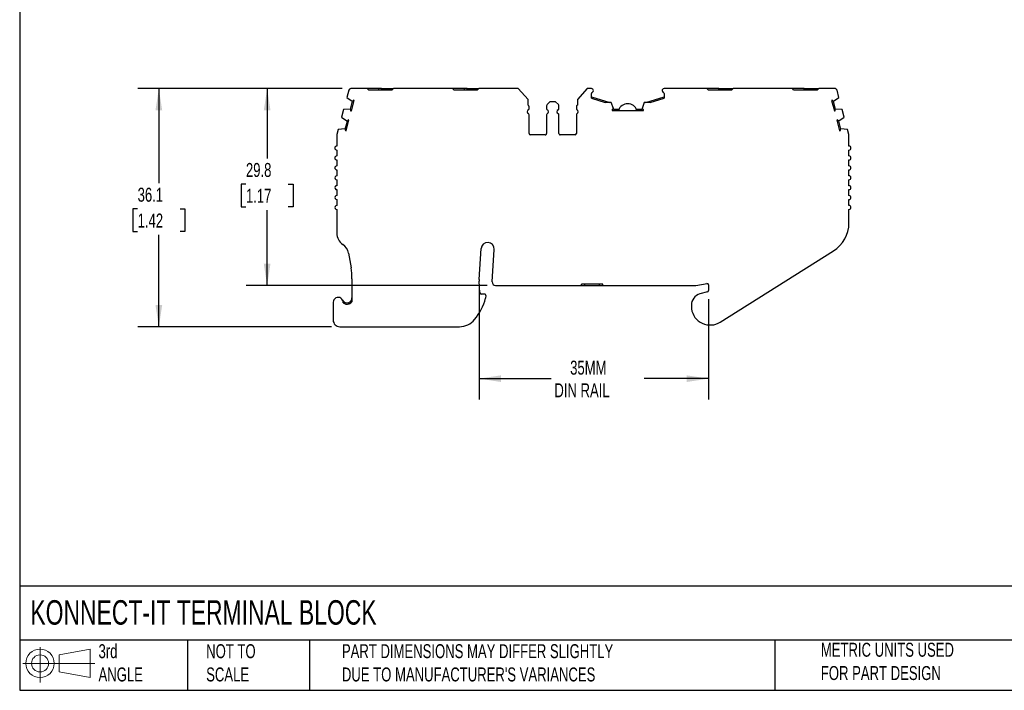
# Model space of a CAD drawing. Header units: millimetres. Extents: x 6 to 273, y 6 to 210.
# Tile 1 of 6: x 6 to 155, y 6 to 108. Entities that reach past the tile are written whole.
import ezdxf

# ---------------------------------------------------------------- set-up
doc = ezdxf.new("R2010")
doc.units = ezdxf.units.MM
doc.linetypes.add('SLD-Solid', pattern=[0])
doc.layers.add('DIMENSIONS', color=140, linetype='SLD-Solid', lineweight=25)
doc.layers.add('TEXT', color=140, linetype='SLD-Solid', lineweight=25)
doc.layers.add('SLD-DEFPOINTS', color=7, linetype='Continuous')
doc.styles.add('SLDTEXTSTYLE0', font='TXT', dxfattribs={"width": 0.7})
doc.dimstyles.new('SLDDIMSTYLE0', dxfattribs={"dimtxt": 2.158008, "dimasz": 3.302, "dimexe": 0, "dimexo": 0.0625, "dimgap": 0.539502, "dimtad": 0, "dimtih": 1, "dimtoh": 1, "dimrnd": 1e-09, "dimzin": 12, "dimdsep": 46, "dimtxsty": 'SLDTEXTSTYLE0', "dimsah": 1, "dimcen": 0.09, "dimadec": 0, "dimazin": 3, "dimtfac": 1, "dimtofl": 0, "dimtmove": 0, "dimatfit": 3, "dimfxl": 0, "dimfrac": 2, "dimtolj": 1, "dimtzin": 12, "dimarcsym": 0})

# ---------------------------------------------------------------- blocks, each defined once
blk = doc.blocks.new('Block11')
at = {"color": 7, "linetype": 'SLD-Solid', "lineweight": 18}
for p, q in [((2.59, 5.31), (2.59, 0)), ((5.48, 4.17), (10.18, 5.03)), ((10.18, 5.03), (10.18, 0.73)), ((5.48, 1.6), (5.48, 4.17)), ((0, 2.88), (10.87, 2.88)), ((5.48, 1.6), (10.18, 0.73))]:
    blk.add_line(p, q, dxfattribs=at)
for radius in [2.15, 1.29]:
    blk.add_circle((2.59, 2.88), radius, dxfattribs=at)
blk = doc.blocks.new('Block12')
at = {"layer": 'SLD-DEFPOINTS'}
blk.add_blockref('Block11', (0, 0), dxfattribs=at)
blk = doc.blocks.new('_D')
at = {"layer": 'DIMENSIONS'}
for p, q in [((55.18, 97.5), (40.62, 97.5)), ((43.8, 97.5), (43.8, 86.94)), ((40.59, 83.03), (39.87, 83.03)), ((39.87, 83.03), (39.87, 79.6)), ((47, 83.03), (47.73, 83.03)), ((47.73, 83.03), (47.73, 79.6)), ((39.87, 79.6), (40.59, 79.6)), ((43.8, 67.69), (43.8, 79.11)), ((47.73, 79.6), (47, 79.6)), ((77.11, 67.69), (40.62, 67.69))]:
    blk.add_line(p, q, dxfattribs=at)
for points in [[(43.8, 97.5), (43.29, 94.2), (44.31, 94.2)], [(43.8, 67.69), (44.31, 71), (43.29, 71)]]:
    blk.add_solid(points, dxfattribs=at)
at = {"layer": 'DIMENSIONS', "char_height": 2.117, "attachment_point": 1, "style": 'SLDTEXTSTYLE0'}
for s, insert in [('29.8', (40.59, 86.24)), ('1.17', (40.59, 82.33))]:
    blk.add_mtext(s, dxfattribs=dict(at, insert=insert))
blk = doc.blocks.new('_D_1')
at = {"layer": 'DIMENSIONS'}
for p, q in [((55.18, 97.5), (24.24, 97.5)), ((27.41, 97.5), (27.41, 83.19)), ((24.2, 79.28), (23.48, 79.28)), ((23.48, 79.28), (23.48, 75.85)), ((30.62, 79.28), (31.34, 79.28)), ((31.34, 79.28), (31.34, 75.85)), ((23.48, 75.85), (24.2, 75.85)), ((27.41, 61.43), (27.41, 75.36)), ((31.34, 75.85), (30.62, 75.85)), ((53.53, 61.43), (24.24, 61.43))]:
    blk.add_line(p, q, dxfattribs=at)
for points in [[(27.41, 97.5), (26.9, 94.2), (27.92, 94.2)], [(27.41, 61.43), (27.92, 64.73), (26.9, 64.73)]]:
    blk.add_solid(points, dxfattribs=at)
at = {"layer": 'DIMENSIONS', "char_height": 2.117, "attachment_point": 1, "style": 'SLDTEXTSTYLE0'}
for s, insert in [('36.1', (24.2, 82.49)), ('1.42', (24.2, 78.58))]:
    blk.add_mtext(s, dxfattribs=dict(at, insert=insert))
blk = doc.blocks.new('_D_2')
at = {"layer": 'DIMENSIONS'}
for p, q in [((75.9, 67.32), (75.9, 50.39)), ((110.6, 65.63), (110.6, 50.39)), ((75.9, 53.57), (86.78, 53.57)), ((110.6, 53.57), (100.88, 53.57))]:
    blk.add_line(p, q, dxfattribs=at)
for points in [[(75.9, 53.57), (79.2, 53.06), (79.2, 54.07)], [(110.6, 53.57), (107.3, 54.07), (107.3, 53.06)]]:
    blk.add_solid(points, dxfattribs=at)
at = {"layer": 'DIMENSIONS', "char_height": 2.117, "attachment_point": 1, "style": 'SLDTEXTSTYLE0'}
for s, insert in [('35MM', (89.66, 56.29)), ('DIN RAIL', (87.27, 52.86))]:
    blk.add_mtext(s, dxfattribs=dict(at, insert=insert))

msp = doc.modelspace()

# ---------------------------------------------------------------- linework, layer by layer
for p, q in [((56.157, 97.281), (55.856, 96.155)), ((58.918, 97.503), (56.447, 97.503)), ((58.918, 97.503), (59.118, 97.303)), ((60.718, 97.503), (58.918, 97.503)), ((59.118, 97.303), (62.718, 97.303)), ((60.718, 97.303), (60.718, 97.503)), ((61.118, 97.503), (60.718, 97.503)), ((61.118, 97.303), (61.118, 97.503)), ((61.118, 97.503), (62.918, 97.503)), ((62.718, 97.303), (62.918, 97.503)), ((71.858, 97.503), (62.918, 97.503)), ((71.858, 97.503), (72.058, 97.303)), ((73.658, 97.503), (71.858, 97.503)), ((72.058, 97.303), (75.658, 97.303)), ((73.658, 97.303), (73.658, 97.503)), ((74.058, 97.503), (73.658, 97.503)), ((74.058, 97.303), (74.058, 97.503)), ((74.058, 97.503), (75.858, 97.503)), ((75.658, 97.303), (75.858, 97.503)), ((81.808, 97.503), (75.858, 97.503)), ((83.309, 95.842), (81.808, 97.503)), ((92.255, 97.503), (90.754, 95.842)), ((92.875, 97.503), (92.255, 97.503)), ((110.349, 97.503), (103.875, 97.503)), ((110.549, 97.303), (110.349, 97.503)), ((110.549, 97.303), (114.149, 97.303)), ((112.149, 97.303), (112.149, 97.503)), ((112.149, 97.503), (112.549, 97.503)), ((112.549, 97.303), (112.549, 97.503)), ((112.549, 97.503), (114.349, 97.503)), ((114.349, 97.503), (114.149, 97.303)), ((123.289, 97.503), (114.349, 97.503)), ((123.489, 97.303), (123.289, 97.503)), ((123.489, 97.303), (127.089, 97.303)), ((125.089, 97.303), (125.089, 97.503)), ((125.089, 97.503), (125.489, 97.503)), ((125.489, 97.303), (125.489, 97.503)), ((125.489, 97.503), (127.289, 97.503)), ((127.289, 97.503), (127.089, 97.303)), ((129.76, 97.503), (127.289, 97.503)), ((130.351, 96.155), (130.049, 97.281)), ((55.856, 96.155), (56.684, 95.596)), ((56.419, 94.373), (56.743, 95.58)), ((56.561, 94.128), (56.988, 95.722)), ((56.684, 95.596), (56.743, 95.58)), ((56.988, 95.722), (56.869, 95.754)), ((83.309, 95.003), (83.309, 95.842)), ((86.598, 95.503), (86.186, 95.091)), ((87.465, 95.503), (86.598, 95.503)), ((87.877, 95.091), (87.465, 95.503)), ((90.754, 95.842), (90.754, 95.003)), ((92.875, 96.056), (92.875, 96.757)), ((92.875, 96.265), (95.649, 95.415)), ((92.875, 96.056), (94.966, 95.415)), ((95.875, 95.415), (94.966, 95.415)), ((96.199, 94.471), (95.875, 95.415)), ((100.873, 95.415), (100.548, 94.471)), ((101.782, 95.415), (100.873, 95.415)), ((101.099, 95.415), (103.875, 96.265)), ((101.782, 95.415), (103.875, 96.056)), ((103.875, 96.757), (103.875, 96.056)), ((129.338, 95.754), (129.219, 95.722)), ((129.219, 95.722), (129.646, 94.128)), ((129.464, 95.58), (129.522, 95.596)), ((129.464, 95.58), (129.787, 94.373)), ((129.522, 95.596), (130.351, 96.155)), ((55.364, 94.319), (55.053, 93.161)), ((56.361, 94.389), (55.364, 94.319)), ((56.419, 94.373), (56.361, 94.389)), ((56.442, 94.16), (56.561, 94.128)), ((83.465, 94.461), (83.465, 94.74)), ((86.098, 94.879), (86.098, 94.461)), ((87.965, 94.461), (87.965, 94.879)), ((90.598, 94.74), (90.598, 94.461)), ((95.999, 94.334), (95.999, 94.211)), ((95.999, 94.211), (100.748, 94.211)), ((96.199, 94.411), (96.199, 94.471)), ((96.199, 94.411), (97.074, 94.411)), ((99.673, 94.411), (100.548, 94.411)), ((100.548, 94.471), (100.548, 94.411)), ((100.748, 94.211), (100.748, 94.334)), ((129.646, 94.128), (129.765, 94.16)), ((129.846, 94.389), (129.787, 94.373)), ((130.843, 94.319), (129.846, 94.389)), ((131.153, 93.161), (130.843, 94.319)), ((55.053, 93.161), (55.882, 92.602)), ((55.617, 91.379), (55.94, 92.586)), ((55.759, 91.134), (56.185, 92.728)), ((55.882, 92.602), (55.94, 92.586)), ((56.185, 92.728), (56.066, 92.76)), ((83.465, 90.703), (83.465, 93.545)), ((86.098, 93.545), (86.098, 90.703)), ((87.965, 90.703), (87.965, 93.545)), ((90.598, 93.545), (90.598, 90.703)), ((130.14, 92.76), (130.021, 92.728)), ((130.021, 92.728), (130.448, 91.134)), ((130.266, 92.586), (130.324, 92.602)), ((130.266, 92.586), (130.59, 91.379)), ((130.324, 92.602), (131.153, 93.161)), ((54.563, 91.325), (54.356, 90.552)), ((55.559, 91.395), (54.563, 91.325)), ((55.617, 91.379), (55.559, 91.395)), ((55.639, 91.166), (55.759, 91.134)), ((130.448, 91.134), (130.567, 91.166)), ((130.648, 91.395), (130.59, 91.379)), ((131.643, 91.325), (130.648, 91.395)), ((131.851, 90.552), (131.643, 91.325)), ((54.346, 90.474), (54.346, 88.803)), ((85.898, 90.503), (83.665, 90.503)), ((90.398, 90.503), (88.165, 90.503)), ((131.861, 88.803), (131.861, 90.474)), ((54.346, 88.203), (54.346, 87.303)), ((131.861, 87.303), (131.861, 88.203)), ((54.346, 86.703), (54.346, 85.803)), ((131.861, 85.803), (131.861, 86.703)), ((54.346, 85.203), (54.346, 84.303)), ((131.861, 84.303), (131.861, 85.203)), ((54.346, 83.703), (54.346, 82.803)), ((131.861, 82.803), (131.861, 83.703)), ((54.346, 82.203), (54.346, 81.303)), ((131.861, 81.303), (131.861, 82.203)), ((54.346, 80.703), (54.346, 79.803)), ((131.861, 79.803), (131.861, 80.703)), ((54.346, 79.203), (54.346, 75.588)), ((131.861, 77.142), (131.861, 79.203)), ((75.901, 68.588), (76.183, 73.27)), ((77.883, 68.223), (78.18, 73.15)), ((56.125, 72.575), (56.498, 70.369)), ((112.375, 62.132), (129.522, 72.909)), ((56.637, 68.704), (56.637, 65.223)), ((76.014, 66.549), (75.901, 68.342)), ((78.382, 67.693), (91.403, 67.693)), ((91.403, 67.693), (91.403, 67.893)), ((94.603, 67.893), (91.403, 67.893)), ((91.403, 67.693), (91.903, 67.693)), ((91.903, 67.693), (91.903, 67.893)), ((91.903, 67.693), (94.103, 67.693)), ((94.103, 67.693), (94.103, 67.893)), ((94.103, 67.693), (94.603, 67.693)), ((94.603, 67.693), (94.603, 67.893)), ((94.603, 67.693), (108.527, 67.693)), ((108.676, 67.704), (110.374, 67.959)), ((110.603, 67.761), (110.603, 66.897)), ((76.703, 66.361), (76.214, 66.361)), ((76.902, 66.139), (76.86, 65.773)), ((110.455, 66.704), (109.303, 66.395)), ((53.798, 65.131), (53.798, 62.431)), ((56.137, 64.89), (56.137, 65.1)), ((108.003, 64.701), (108.003, 64.401)), ((54.798, 61.431), (72.893, 61.431))]:
    msp.add_line(p, q)
at = {"flags": 128}
for points in [[(112.149, 97.503), (111.749, 97.503), (111.36, 97.503), (110.99, 97.503), (110.649, 97.503), (110.349, 97.503)], [(125.089, 97.503), (124.689, 97.503), (124.3, 97.503), (123.93, 97.503), (123.589, 97.503), (123.289, 97.503)]]:
    msp.add_lwpolyline(points, dxfattribs=at)
for centre, radius, start, end in [((56.447, 97.203), 0.3, 90, 164.99986), ((92.875, 97.203), 0.3, 1.13212, 90), ((93.075, 96.757), 0.2, 113.57818, 180.00006), ((92.875, 97.215), 0.3, 293.57818, 358.86788), ((103.875, 97.203), 0.3, 90.00002, 178.86788), ((103.875, 97.215), 0.3, 181.13212, 246.42195), ((103.675, 96.757), 0.2, 359.9998, 66.42206), ((129.76, 97.203), 0.3, 15.00016, 90.00002), ((57.201, 95.38), 0.5, 131.64171, 156.38044), ((129.006, 95.38), 0.5, 23.61956, 48.35829), ((56.916, 94.318), 0.5, 173.61956, 198.35829), ((83.465, 94.003), 0.3, 113.57818, 246.42182), ((83.165, 94.74), 0.3, 0.00007, 61.24544), ((83.265, 94.461), 0.2, 293.57818, 0), ((86.398, 94.879), 0.3, 135, 180), ((86.298, 94.461), 0.2, 180.00006, 246.42182), ((86.098, 94.003), 0.3, 293.57818, 66.42182), ((87.965, 94.003), 0.3, 113.57818, 246.42182), ((87.765, 94.461), 0.2, 293.57818, 359.99994), ((87.665, 94.879), 0.3, 360, 45), ((90.898, 94.74), 0.3, 118.75456, 179.99993), ((90.798, 94.461), 0.2, 180, 246.42182), ((90.598, 94.003), 0.3, 293.57818, 66.42182), ((96.274, 93.917), 0.5, 98.61956, 123.35829), ((98.374, 93.766), 1.451, 17.86943, 162.13057), ((100.473, 93.917), 0.5, 56.64171, 81.38044), ((129.29, 94.318), 0.5, 341.64171, 6.38044), ((56.399, 92.386), 0.5, 131.64171, 156.38044), ((83.265, 93.545), 0.2, 0.00011, 66.42182), ((86.298, 93.545), 0.2, 113.57818, 180), ((87.765, 93.545), 0.2, 360, 66.42182), ((90.798, 93.545), 0.2, 113.57818, 179.99989), ((129.808, 92.386), 0.5, 23.61956, 48.35829), ((56.114, 91.324), 0.5, 173.61956, 198.35829), ((130.093, 91.324), 0.5, 341.64171, 6.38044), ((54.646, 90.474), 0.3, 164.99973, 179.99991), ((83.665, 90.703), 0.2, 180, 269.99994), ((85.898, 90.703), 0.2, 270.00002, 0.00003), ((88.165, 90.703), 0.2, 179.99997, 269.99998), ((90.398, 90.703), 0.2, 270.00006, 0), ((131.561, 90.474), 0.3, 0.00047, 15.00053), ((54.346, 88.503), 0.3, 90.06606, 269.93405), ((131.861, 88.503), 0.3, 269.99994, 89.99982), ((54.346, 87.003), 0.3, 90.04424, 269.95588), ((131.861, 87.003), 0.3, 270.00002, 89.99986), ((54.346, 85.503), 0.3, 90.02135, 269.97877), ((131.861, 85.503), 0.3, 269.99994, 89.99994), ((54.346, 84.003), 0.3, 89.95276, 270.04736), ((131.861, 84.003), 0.3, 270, 89.99989), ((54.346, 82.503), 0.3, 89.9871, 270.01302), ((131.861, 82.503), 0.3, 269.99994, 89.99994), ((54.346, 81.003), 0.3, 89.99503, 270.00508), ((131.861, 81.003), 0.3, 269.99994, 89.99994), ((54.346, 79.503), 0.3, 89.99391, 270.0062), ((131.861, 79.503), 0.3, 269.99994, 89.99994), ((126.861, 77.142), 5, 302.15067, 0), ((56.346, 75.588), 2, 179.99998, 236.75666), ((54.153, 72.242), 2, 9.58253, 56.75663), ((77.182, 73.21), 1, 356.54861, 176.54861), ((46.637, 68.704), 10, 359.99996, 9.58252), ((77.897, 68.467), 2, 176.54876, 183.60106), ((78.382, 68.193), 0.5, 176.54861, 270), ((108.527, 68.693), 1, 270.00005, 278.52504), ((110.403, 67.761), 0.2, 0.00028, 98.52493), ((54.548, 65.131), 0.75, 354.8742, 180.00001), ((68.725, 67.865), 8.4, 320.51208, 345.57919), ((76.214, 66.561), 0.2, 183.60077, 270), ((76.703, 66.161), 0.2, 353.60104, 90), ((109.757, 64.701), 1.754, 104.99998, 180.00001), ((110.403, 66.897), 0.2, 285.00039, 0), ((55.887, 65.807), 0.75, 206.78318, 289.47123), ((55.887, 65.807), 0.95, 231.44703, 289.47123), ((109.757, 64.401), 1.754, 180, 187.94871), ((110.853, 64.554), 2.86, 187.94871, 302.15067), ((54.798, 62.431), 1, 179.99999, 270.00001), ((72.893, 64.431), 3, 269.99999, 320.51208)]:
    msp.add_arc(centre, radius, start, end)
for points, knots in [([(56.137, 65.1), (56.156, 65.107), (56.196, 65.122), (56.254, 65.152), (56.31, 65.187), (56.377, 65.236), (56.451, 65.308), (56.522, 65.401), (56.581, 65.513), (56.627, 65.648), (56.634, 65.75), (56.637, 65.807)], [0, 0, 0, 0, 0.0578276, 0.1187963, 0.1831258, 0.2508344, 0.3659768, 0.5008777, 0.6292878, 0.7957388, 1, 1, 1, 1]), ([(56.204, 64.911), (56.297, 64.944), (56.381, 64.991), (56.526, 65.098), (56.586, 65.158), (56.637, 65.223)], [0, 0, 0, 0, 0.25, 0.25, 0.46386387, 0.46386387, 0.46386387, 0.46386387])]:
    msp.add_open_spline(points, degree=3, knots=knots)
at = {"layer": 'TEXT'}
for p, q in [((6.35, 209.55), (6.35, 6.35)), ((273.05, 22.126), (6.35, 22.126)), ((273.05, 13.97), (6.35, 13.97)), ((31.75, 13.97), (31.75, 6.35)), ((50.212, 13.97), (50.212, 6.35)), ((120.646, 13.97), (120.646, 6.35)), ((6.35, 6.35), (273.05, 6.35))]:
    msp.add_line(p, q, dxfattribs=at)

# ---------------------------------------------------------------- block references
at = {"layer": 'SLD-DEFPOINTS'}
msp.add_blockref('Block12', (6.838, 7.554), dxfattribs=at)

# ---------------------------------------------------------------- texts
at = {"layer": 'TEXT', "attachment_point": 1, "style": 'SLDTEXTSTYLE0'}
for s, insert, char_height in [('KONNECT-IT TERMINAL BLOCK', (7.966, 20.006), 3.70417), ('3rd^JANGLE', (18.282, 13.338), 2.1167), ('METRIC UNITS USED ^JFOR PART DESIGN', (127.604, 13.556), 2.11667), ('NOT TO^JSCALE', (34.575, 13.338), 2.11667), ("PART DIMENSIONS MAY DIFFER SLIGHTLY ^JDUE TO MANUFACTURER'S VARIANCES", (55.119, 13.341), 2.11667)]:
    msp.add_mtext(s, dxfattribs=dict(at, insert=insert, char_height=char_height))

# ---------------------------------------------------------------- dimensions: what is measured, and where the dimension line sits
at = {"layer": 'DIMENSIONS'}
for base, p1, angle, picture, middle in [((27.411, 97.503), (54.798, 61.431), 270, '_D_1', (27.411, 79.277)), ((43.798, 97.503), (78.382, 67.693), 90, '_D', (43.798, 83.027))]:
    dim = msp.add_linear_dim(base=base, p1=p1, p2=(56.447, 97.503), angle=angle, dimstyle='SLDDIMSTYLE0', dxfattribs=at)
    dim.commit()
    dim.dimension.update_dxf_attribs({"geometry": picture, "text_midpoint": middle, "dimtype": 160})
dim = msp.add_linear_dim(base=(75.901, 53.565), p1=(110.603, 66.897), p2=(75.901, 68.588), angle=0, text='35MM\\PDIN RAIL', dimstyle='SLDDIMSTYLE0', dxfattribs=at)
dim.commit()
dim.dimension.update_dxf_attribs({"geometry": '_D_2', "text_midpoint": (93.83, 53.565), "dimtype": 160})

doc.saveas('drawing.dxf')
